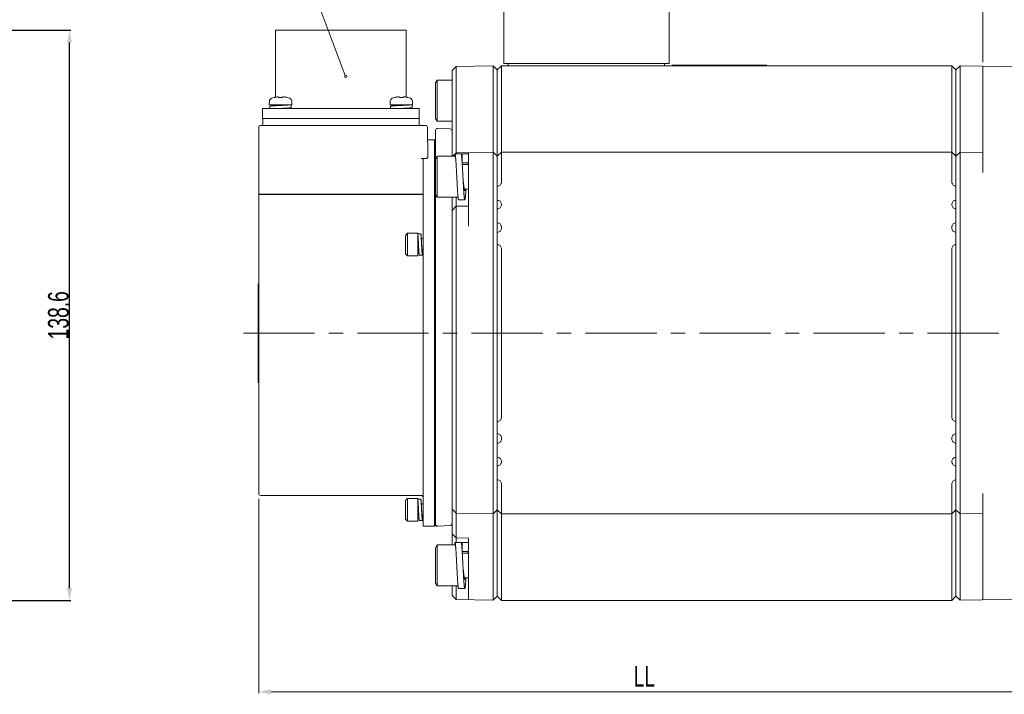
# Model space of a CAD drawing. Header units: millimetres. Extents: x -14 to 406, y -14 to 283.
# Tile 4 of 9: x 91 to 211, y 155 to 237. Entities that reach past the tile are written whole.
import ezdxf

# ---------------------------------------------------------------- set-up
doc = ezdxf.new("R2010")
doc.units = ezdxf.units.MM
doc.header["$LTSCALE"] = 23.1
doc.header["$PDMODE"] = 3
doc.header["$PDSIZE"] = 0.3125
doc.linetypes.add('CENTER', pattern=[0.6, 0.375, -0.075, 0.075, -0.075])
doc.layers.get('0').update_dxf_attribs({"linetype": 'CONTINUOUS'})
doc.layers.get('Defpoints').update_dxf_attribs({"linetype": 'CONTINUOUS'})
for name, color, linetype in [('02___PRT_ALL_AXES', 7, 'CONTINUOUS'), ('3_ALL_AXES', 7, 'CONTINUOUS'), ('7_ALL_FEATURES', 7, 'CONTINUOUS'), ('AXS', 7, 'CONTINUOUS'), ('DEFAULT_1', 7, 'CENTER')]:
    doc.layers.add(name, color=color, linetype=linetype)
doc.styles.get("Standard").update_dxf_attribs({"font": 'txt', "width": 0.7})
doc.dimstyles.new('DIMSTYLE_3', dxfattribs={"dimtxt": 2.5, "dimasz": 1.5, "dimexe": 0.18, "dimexo": 0.0625, "dimgap": 0.09, "dimtad": 1, "dimdec": 1, "dimlfac": 2, "dimdsep": 46, "dimtxsty": 'Standard', "dimblk": '_FILLED', "dimblk1": '_FILLED', "dimblk2": '_FILLED', "dimcen": 0.09, "dimadec": 0, "dimazin": 0, "dimtp": 0.1, "dimtm": 0.1, "dimtfac": 1, "dimtdec": 1, "dimtofl": 0, "dimtmove": 0, "dimatfit": 3, "dimldrblk": '_FILLED', "dimfxl": 0, "dimtolj": 1, "dimarcsym": 0})

# ---------------------------------------------------------------- blocks, each defined once
blk = doc.blocks.new('_FILLED')
at = {"color": 0, "linetype": 'ByBlock'}
blk.add_solid([(0, 0), (-1, 0.2), (-1, -0.2)], dxfattribs=at)
blk = doc.blocks.new('*D6')
at = {"color": 0, "linetype": 'Continuous', "lineweight": -2}
for p, q in [((67.51, 236.09), (97.71, 236.09)), ((97.53, 168.27), (97.53, 234.59)), ((86.48, 166.77), (97.71, 166.77))]:
    blk.add_line(p, q, dxfattribs=at)
at = {"layer": 'Defpoints', "color": 0, "linetype": 'Continuous'}
for p in [(67.45, 236.09), (97.53, 236.09), (86.42, 166.77)]:
    blk.add_point(p, dxfattribs=at)
at = {"color": 0, "linetype": 'Continuous', "lineweight": -2, "xscale": 1.5, "yscale": 1.5, "zscale": 1.5}
for p, rotation in [((97.53, 236.09), 90), ((97.53, 166.77), 270)]:
    blk.add_blockref('_FILLED', p, dxfattribs=dict(at, rotation=rotation))
at = {"color": 0, "linetype": 'Continuous', "lineweight": 13, "insert": (96.19, 201.43), "char_height": 2.5, "attachment_point": 5, "rotation": 90}
blk.add_mtext('\\A1;138.6', dxfattribs=at)

msp = doc.modelspace()

# ---------------------------------------------------------------- linework, layer by layer
at = {"color": 7, "linetype": 'Continuous', "lineweight": 13}
for p, q in [((150.315, 232.0224), (150.315, 243.2724)), ((170.415, 232.0224), (170.415, 243.2724)), ((131.0452, 230.593), (126.4318, 242.8925)), ((144.5249, 231.6851), (144.025, 231.1764)), ((144.025, 220.7707), (144.025, 231.1764)), ((144.5249, 231.6851), (149.025, 231.7637)), ((144.5249, 221.0707), (144.5249, 231.6851)), ((149.025, 166.7811), (149.025, 231.7637)), ((149.025, 231.7637), (149.525, 231.2724)), ((150.025, 231.7724), (149.525, 231.2724)), ((149.525, 231.2724), (149.525, 167.2724)), ((150.025, 217.6292), (150.025, 231.7724)), ((204.775, 231.7724), (150.025, 231.7724)), ((150.315, 232.0224), (170.415, 232.0224)), ((170.775, 231.8224), (170.775, 231.8474)), ((170.775, 231.8474), (182.275, 231.8474)), ((170.775, 231.8224), (182.275, 231.8224)), ((182.275, 231.8224), (182.275, 231.8474)), ((204.775, 231.7724), (204.775, 217.6292)), ((204.775, 231.7724), (205.275, 231.2724)), ((205.7749, 231.7637), (205.275, 231.2724)), ((205.275, 167.2724), (205.275, 231.2724)), ((205.7749, 166.7811), (205.7749, 231.7637)), ((205.7749, 231.7637), (213.775, 231.624)), ((208.525, 218.7724), (208.525, 231.7157)), ((142.2241, 230.0236), (142.025, 229.6786)), ((142.2241, 225.0236), (142.2241, 230.0236)), ((144.025, 230.0236), (142.2241, 230.0236)), ((142.025, 225.3686), (142.025, 229.6785)), ((121.833, 227.4626), (121.81, 227.0224)), ((122.4081, 227.9201), (122.0859, 227.8139)), ((122.4604, 227.9248), (122.4494, 227.923)), ((122.471, 227.9267), (122.4586, 227.9245)), ((122.4831, 227.9289), (122.4695, 227.9264)), ((122.4966, 227.9315), (122.482, 227.9287)), ((122.5113, 227.9343), (122.496, 227.9313)), ((122.5263, 227.9373), (122.5092, 227.9339)), ((122.8766, 227.9776), (122.8766, 227.9776)), ((122.9115, 227.9641), (122.8767, 227.9776)), ((122.9503, 227.9436), (122.9113, 227.9642)), ((122.9757, 227.9264), (122.9501, 227.9437)), ((122.9757, 227.9264), (122.9727, 227.9271)), ((123.0115, 227.9218), (122.9935, 227.9234)), ((123.1034, 227.9226), (123.0576, 227.921)), ((123.1493, 227.9235), (123.1029, 227.9226)), ((123.185, 227.9238), (123.1489, 227.9235)), ((123.2214, 227.9235), (123.185, 227.9238)), ((123.2673, 227.9226), (123.221, 227.9235)), ((123.3132, 227.921), (123.267, 227.9226)), ((123.4199, 227.9438), (123.3942, 227.9264)), ((123.4587, 227.9642), (123.4198, 227.9437)), ((123.4932, 227.9776), (123.4586, 227.9642)), ((123.5241, 227.9825), (123.5324, 227.9821)), ((123.6341, 227.9714), (123.5327, 227.9821)), ((123.8589, 227.9343), (123.8436, 227.9373)), ((123.9618, 227.9201), (124.284, 227.8139)), ((124.5369, 227.4626), (124.56, 227.0224)), ((136.513, 227.4626), (136.49, 227.0224)), ((137.0881, 227.9201), (136.7659, 227.8139)), ((137.1404, 227.9248), (137.1294, 227.923)), ((137.151, 227.9267), (137.1386, 227.9245)), ((137.1631, 227.9289), (137.1495, 227.9264)), ((137.1766, 227.9315), (137.162, 227.9287)), ((137.1913, 227.9343), (137.176, 227.9313)), ((137.2063, 227.9373), (137.1892, 227.9339)), ((137.5566, 227.9776), (137.5566, 227.9776)), ((137.5915, 227.9641), (137.5567, 227.9776)), ((137.6303, 227.9436), (137.5913, 227.9642)), ((137.6557, 227.9264), (137.6301, 227.9437)), ((137.6557, 227.9264), (137.6527, 227.9271)), ((137.6915, 227.9218), (137.6735, 227.9234)), ((137.7834, 227.9226), (137.7376, 227.921)), ((137.8293, 227.9235), (137.7829, 227.9226)), ((137.865, 227.9238), (137.8289, 227.9235)), ((137.9014, 227.9235), (137.865, 227.9238)), ((137.9473, 227.9226), (137.901, 227.9235)), ((137.9932, 227.921), (137.947, 227.9226)), ((138.0999, 227.9438), (138.0742, 227.9264)), ((138.1387, 227.9642), (138.0998, 227.9437)), ((138.1732, 227.9776), (138.1386, 227.9642)), ((138.2041, 227.9825), (138.2124, 227.9821)), ((138.3141, 227.9714), (138.2127, 227.9821)), ((138.5389, 227.9343), (138.5236, 227.9373)), ((138.6418, 227.9201), (138.964, 227.8139)), ((139.2169, 227.4626), (139.24, 227.0224)), ((121.81, 227.0224), (124.56, 227.0224)), ((136.49, 227.0224), (139.24, 227.0224)), ((142.2241, 225.0236), (142.025, 225.3686)), ((144.025, 225.0236), (142.2241, 225.0236)), ((142.2241, 220.7707), (142.025, 220.4257)), ((142.025, 216.1158), (142.025, 220.4257)), ((142.2241, 215.7707), (142.2241, 220.7707)), ((144.375, 220.7707), (142.2241, 220.7707)), ((144.2011, 220.8557), (144.375, 221.0326)), ((144.375, 220.7707), (144.375, 221.0707)), ((144.375, 221.0707), (145.125, 221.0707)), ((144.4124, 221.0707), (144.5249, 221.1851)), ((144.5249, 221.1851), (149.025, 221.2637)), ((145.275, 219.9457), (145.275, 221.0707)), ((145.275, 221.0707), (146.025, 221.0707)), ((146.025, 212.2724), (146.025, 221.2113)), ((149.025, 221.2637), (149.525, 220.7724)), ((150.025, 221.2724), (149.525, 220.7724)), ((204.775, 221.2724), (150.025, 221.2724)), ((205.275, 220.7724), (204.775, 221.2724)), ((205.275, 220.7724), (205.7749, 221.2637)), ((208.525, 221.2157), (205.7749, 221.2637)), ((146.025, 219.9457), (145.275, 219.9457)), ((149.525, 217.1171), (149.6332, 217.1411)), ((205.275, 217.1171), (205.1667, 217.1411)), ((142.2241, 215.7707), (142.025, 216.1157)), ((144.7582, 215.7707), (142.2241, 215.7707)), ((144.025, 173.5213), (144.025, 215.7707)), ((144.5249, 174.6892), (144.5249, 215.7707)), ((144.825, 215.4707), (145.575, 215.4707)), ((149.525, 215.4277), (149.6332, 215.4037)), ((205.275, 215.4277), (205.1667, 215.4037)), ((144.025, 214.1764), (144.5249, 214.6851)), ((146.025, 214.7113), (144.5249, 214.6851)), ((149.525, 214.3671), (149.6332, 214.3911)), ((150.025, 214.9156), (150.025, 214.8792)), ((204.775, 214.9156), (204.775, 214.8792)), ((205.275, 214.3671), (205.1667, 214.3911)), ((149.525, 212.6777), (149.6332, 212.6537)), ((150.025, 212.1656), (150.025, 212.0184)), ((204.775, 212.1656), (204.775, 212.0184)), ((205.275, 212.6777), (205.1667, 212.6537)), ((138.375, 211.1474), (138.625, 211.3974)), ((138.375, 211.1474), (138.375, 208.8974)), ((138.625, 211.3974), (138.625, 208.6474)), ((149.525, 211.5062), (149.6332, 211.5302)), ((205.275, 211.5062), (205.1667, 211.5302)), ((149.525, 210.0386), (149.6332, 210.0146)), ((150.025, 209.5264), (150.025, 189.0184)), ((204.775, 209.5264), (204.775, 189.0184)), ((205.275, 210.0386), (205.1667, 210.0146)), ((138.375, 208.8974), (138.625, 208.6474)), ((120.475, 205.2724), (120.475, 193.2724)), ((120.475, 205.2724), (120.5, 205.2724)), ((120.5, 205.2724), (120.5, 193.2724)), ((120.475, 193.2724), (120.5, 193.2724)), ((149.525, 188.5062), (149.6332, 188.5302)), ((205.275, 188.5062), (205.1667, 188.5302)), ((149.525, 187.0386), (149.6332, 187.0146)), ((205.275, 187.0386), (205.1667, 187.0146)), ((149.525, 185.8671), (149.6332, 185.8911)), ((150.025, 186.5264), (150.025, 186.3792)), ((204.775, 186.5264), (204.775, 186.3792)), ((205.275, 185.8671), (205.1667, 185.8911)), ((149.525, 184.1777), (149.6332, 184.1537)), ((149.525, 183.1171), (149.6332, 183.1411)), ((150.025, 183.6656), (150.025, 183.6292)), ((204.775, 183.6656), (204.775, 183.6292)), ((205.275, 184.1777), (205.1667, 184.1537)), ((205.275, 183.1171), (205.1667, 183.1411)), ((149.525, 181.4277), (149.6332, 181.4037)), ((150.025, 166.7724), (150.025, 180.9156)), ((204.775, 180.9156), (204.775, 166.7724)), ((205.275, 181.4277), (205.1667, 181.4037)), ((208.525, 166.8291), (208.525, 179.7724)), ((120.525, 179.0949), (120.525, 155.4674)), ((138.375, 178.8974), (138.625, 179.1474)), ((138.375, 178.8974), (138.375, 176.6474)), ((138.625, 179.1474), (138.625, 176.3974)), ((144.5249, 177.3597), (144.025, 177.8684)), ((144.5249, 177.3597), (149.025, 177.2811)), ((149.025, 177.2811), (149.525, 177.7724)), ((149.525, 177.7724), (150.025, 177.2724)), ((204.775, 177.2724), (150.025, 177.2724)), ((205.275, 177.7724), (204.775, 177.2724)), ((205.7749, 177.2811), (205.275, 177.7724)), ((205.7749, 177.2811), (208.525, 177.3291)), ((138.375, 176.6474), (138.625, 176.3974)), ((144.5249, 174.3597), (144.025, 174.8684)), ((144.375, 173.5213), (144.375, 173.8213)), ((144.375, 173.8213), (145.125, 173.8213)), ((144.5249, 173.8213), (144.5249, 174.3597)), ((144.5249, 174.3597), (146.025, 174.3335)), ((145.275, 172.6963), (145.275, 173.8213)), ((145.275, 173.8213), (146.025, 173.8213)), ((146.025, 166.8335), (146.025, 174.3335)), ((142.2241, 173.5213), (142.025, 173.1763)), ((142.025, 168.8663), (142.025, 173.1762)), ((142.2241, 168.5213), (142.2241, 173.5213)), ((144.375, 173.5213), (142.2241, 173.5213)), ((146.025, 172.6963), (145.275, 172.6963)), ((142.2241, 168.5213), (142.025, 168.8663)), ((144.7582, 168.5213), (142.2241, 168.5213)), ((144.025, 167.3684), (144.025, 168.5213)), ((144.5249, 166.8597), (144.5249, 168.5213)), ((144.825, 168.2213), (145.575, 168.2213)), ((144.5249, 166.8597), (144.025, 167.3684)), ((149.025, 166.7811), (144.5249, 166.8597)), ((149.525, 167.2724), (149.025, 166.7811)), ((149.525, 167.2724), (150.025, 166.7724)), ((204.775, 166.7724), (150.025, 166.7724)), ((205.275, 167.2724), (204.775, 166.7724)), ((205.7749, 166.7811), (205.275, 167.2724)), ((213.775, 166.9208), (205.7749, 166.7811)), ((122.025, 155.6474), (212.775, 155.6474))]:
    msp.add_line(p, q, dxfattribs=at)
at = {"lineweight": 13}
msp.add_line((208.525, 232.189), (208.525, 241.8576), dxfattribs=at)
msp.add_line((120.525, 216.1467), (140.525, 216.1467))
at = {"color": 7, "linetype": 'Continuous', "lineweight": 13}
for points in [[(122.4512, 227.9233), (122.442, 227.9218), (122.4367, 227.9211), (122.4347, 227.9209)], [(122.8372, 227.9821), (122.7366, 227.9715), (122.6267, 227.9557), (122.5263, 227.9373)], [(122.8372, 227.9821), (122.8651, 227.9806), (122.8766, 227.9776)], [(122.9938, 227.9234), (122.9808, 227.9253), (122.9757, 227.9264)], [(123.058, 227.9211), (123.0333, 227.9209), (123.0115, 227.9218)], [(123.3893, 227.9253), (123.3766, 227.9234), (123.3591, 227.9219), (123.3376, 227.921), (123.3132, 227.921)], [(123.3963, 227.9267), (123.3969, 227.927), (123.3893, 227.9253)], [(123.4933, 227.9776), (123.5084, 227.9813), (123.5241, 227.9825)], [(123.8436, 227.9373), (123.7441, 227.9556), (123.6341, 227.9714)], [(123.9264, 227.9221), (123.9191, 227.9232), (123.9099, 227.9247), (123.8993, 227.9266), (123.8871, 227.9288), (123.8736, 227.9314), (123.8589, 227.9343)], [(123.9354, 227.9208), (123.9363, 227.9207), (123.9356, 227.9208), (123.9321, 227.9212), (123.9264, 227.9221)], [(137.1312, 227.9233), (137.122, 227.9218), (137.1167, 227.9211), (137.1147, 227.9209)], [(137.5172, 227.9821), (137.4166, 227.9715), (137.3067, 227.9557), (137.2063, 227.9373)], [(137.5172, 227.9821), (137.5451, 227.9806), (137.5566, 227.9776)], [(137.6738, 227.9234), (137.6608, 227.9253), (137.6557, 227.9264)], [(137.738, 227.9211), (137.7133, 227.9209), (137.6915, 227.9218)], [(138.0693, 227.9253), (138.0566, 227.9234), (138.0391, 227.9219), (138.0176, 227.921), (137.9932, 227.921)], [(138.0763, 227.9267), (138.0769, 227.927), (138.0693, 227.9253)], [(138.1733, 227.9776), (138.1884, 227.9813), (138.2041, 227.9825)], [(138.5236, 227.9373), (138.4241, 227.9556), (138.3141, 227.9714)], [(138.6064, 227.9221), (138.5991, 227.9232), (138.5899, 227.9247), (138.5793, 227.9266), (138.5671, 227.9288), (138.5536, 227.9314), (138.5389, 227.9343)], [(138.6154, 227.9208), (138.6163, 227.9207), (138.6156, 227.9208), (138.6121, 227.9212), (138.6064, 227.9221)]]:
    msp.add_lwpolyline(points, dxfattribs=at)
at = {"lineweight": 13}
msp.add_circle((131.1028, 230.476), 0.1275, dxfattribs=at)
at = {"color": 7, "linetype": 'Continuous', "lineweight": 13}
for centre, radius, start, end in [((122.2325, 227.4417), 0.4, 111.489952, 177), ((122.435, 227.8238), 0.1, 83.889019, 104.988234), ((123.935, 227.8238), 0.1, 75.011766, 96.126658), ((124.1374, 227.4417), 0.4, 3, 68.510048), ((136.9125, 227.4417), 0.4, 111.489952, 177), ((137.115, 227.8238), 0.1, 83.889019, 104.988234), ((138.615, 227.8238), 0.1, 75.011766, 96.126658), ((138.8174, 227.4417), 0.4, 3, 68.510048)]:
    msp.add_arc(centre, radius, start, end, dxfattribs=at)
for points, start_tangent, end_tangent in [([(144.1157, 220.7706), (144.1416, 220.796), (144.2011, 220.8557)], (0.71580751, 0.69829765), (0.70090926, 0.71325045)), ([(144.6, 218.2707), (144.5973, 218.3225), (144.5867, 218.5291), (144.5761, 218.7343), (144.5655, 218.9369), (144.555, 219.136), (144.5444, 219.3303), (144.5338, 219.5188), (144.5232, 219.7005), (144.5126, 219.8744), (144.502, 220.0395), (144.4914, 220.195), (144.4808, 220.3399), (144.4702, 220.4736), (144.4597, 220.5952), (144.4491, 220.7042), (144.4385, 220.7998), (144.4279, 220.8816), (144.4173, 220.9492), (144.4067, 221.0021), (144.3961, 221.0402), (144.3855, 221.0631), (144.375, 221.0707)], (-0.05109012, 0.99869405), (-1, 0)), ([(145.2582, 219.9446), (145.252, 220.0395), (145.2414, 220.195), (145.2308, 220.3399), (145.2202, 220.4736), (145.2097, 220.5952), (145.1991, 220.7042), (145.1885, 220.7998), (145.1779, 220.8816), (145.1673, 220.9492), (145.1567, 221.0021), (145.1461, 221.0402), (145.1355, 221.0631), (145.125, 221.0707)], (-0.06368643, 0.99796996), (-1, 0)), ([(145.275, 221.0707), (145.2644, 221.0631), (145.2538, 221.0402), (145.2432, 221.0021), (145.2326, 220.9492), (145.222, 220.8816), (145.2114, 220.7998), (145.2008, 220.7042), (145.1999, 220.6951)], (-1, 0), (-0.1017665, -0.99480831)), ([(145.275, 219.9457), (145.2613, 219.9381), (145.2581, 219.9344)], (-1, 0), (-0.6134759, -0.78971344)), ([(145.35, 218.2707), (145.3473, 218.3225), (145.3367, 218.5291), (145.3261, 218.7343), (145.3155, 218.9369), (145.305, 219.136), (145.2944, 219.3303), (145.2838, 219.5188), (145.2732, 219.7005), (145.2626, 219.8744), (145.2582, 219.9446)], (-0.05109012, 0.99869405), (-0.06368643, 0.99796996)), ([(146.025, 219.9457), (146.0113, 219.9381), (145.9977, 219.9154), (145.984, 219.8779), (145.9704, 219.8257), (145.9589, 219.7707)], (-1, 0), (-0.18913472, -0.98195115)), ([(144.825, 215.4716), (144.8197, 215.4726), (144.8091, 215.4879), (144.7985, 215.5184), (144.7879, 215.5639), (144.7773, 215.6242), (144.7667, 215.6989), (144.7561, 215.7877), (144.7455, 215.8901), (144.735, 216.0055), (144.7244, 216.1332), (144.7138, 216.2726), (144.7032, 216.4229), (144.6926, 216.5833), (144.682, 216.753), (144.6714, 216.9309), (144.6608, 217.1161), (144.6502, 217.3077), (144.6397, 217.5045), (144.6291, 217.7054), (144.6185, 217.9095), (144.6079, 218.1156), (144.6, 218.2707)], (-1, 0), (-0.05109012, 0.99869405)), ([(145.575, 216.5957), (145.5613, 216.6033), (145.5477, 216.626), (145.534, 216.6636), (145.5204, 216.7157), (145.5068, 216.7819), (145.4931, 216.8616), (145.4795, 216.9541), (145.4659, 217.0585), (145.4522, 217.1738), (145.4386, 217.2991), (145.425, 217.4332), (145.4113, 217.5749), (145.3977, 217.7229), (145.384, 217.8758), (145.3704, 218.0323), (145.3568, 218.191), (145.35, 218.2707)], (-1, 0), (-0.08520525, 0.99636342)), ([(145.575, 215.4716), (145.5697, 215.4726), (145.5591, 215.4879), (145.5485, 215.5184), (145.5379, 215.5639), (145.5273, 215.6242), (145.5167, 215.6989), (145.5061, 215.7877), (145.4955, 215.8901), (145.485, 216.0055), (145.4744, 216.1332), (145.4638, 216.2726), (145.4532, 216.4229), (145.4426, 216.5833), (145.432, 216.753), (145.4214, 216.9309), (145.4108, 217.1161), (145.4002, 217.3077), (145.3897, 217.5045), (145.3791, 217.7054), (145.3685, 217.9095), (145.3579, 218.1156), (145.35, 218.2707)], (-1, 0), (-0.05109012, 0.99869405)), ([(145.719, 216.7707), (145.7179, 216.753), (145.7073, 216.5833), (145.6967, 216.4229), (145.6861, 216.2726), (145.6755, 216.1332), (145.665, 216.0055), (145.6544, 215.8901), (145.6438, 215.7877), (145.6332, 215.6989), (145.6226, 215.6242), (145.612, 215.5639), (145.6014, 215.5184), (145.5908, 215.4879), (145.5802, 215.4726), (145.575, 215.4716)], (-0.06047398, -0.99816977), (-1, 0)), ([(145.641, 216.7707), (145.6295, 216.7157), (145.6159, 216.6636), (145.6022, 216.626), (145.5886, 216.6033), (145.575, 216.5957)], (-0.18934946, -0.98190976), (-1, 0)), ([(149.6332, 217.1411), (149.7948, 217.2083), (149.9197, 217.3224), (149.9988, 217.4695), (150.025, 217.6292)], (0.97629601, 0.21643961), (0, 1)), ([(205.1667, 217.1411), (205.0051, 217.2083), (204.8802, 217.3224), (204.8011, 217.4695), (204.775, 217.6292)], (-0.97629601, 0.21643961), (0, 1)), ([(150.025, 214.9156), (149.9989, 215.0748), (149.9203, 215.2217), (149.7953, 215.3362), (149.6332, 215.4037)], (0, 1), (-0.97629601, 0.21643961)), ([(149.6332, 214.3911), (149.7948, 214.4583), (149.9197, 214.5724), (149.9988, 214.7195), (150.025, 214.8792)], (0.97629601, 0.21643961), (0, 1)), ([(204.775, 214.9156), (204.801, 215.0748), (204.8796, 215.2217), (205.0046, 215.3362), (205.1667, 215.4037)], (0, 1), (0.97629601, 0.21643961)), ([(205.1667, 214.3911), (205.0051, 214.4583), (204.8802, 214.5724), (204.8011, 214.7195), (204.775, 214.8792)], (-0.97629601, 0.21643961), (0, 1)), ([(150.025, 212.1656), (149.9989, 212.3248), (149.9203, 212.4717), (149.7953, 212.5862), (149.6332, 212.6537)], (0, 1), (-0.97629601, 0.21643961)), ([(149.6332, 211.5302), (149.7948, 211.5975), (149.9197, 211.7115), (149.9988, 211.8587), (150.025, 212.0184)], (0.97629601, 0.21643961), (0, 1)), ([(204.775, 212.1656), (204.801, 212.3248), (204.8796, 212.4717), (205.0046, 212.5862), (205.1667, 212.6537)], (0, 1), (0.97629601, 0.21643961)), ([(205.1667, 211.5302), (205.0051, 211.5975), (204.8802, 211.7115), (204.8011, 211.8587), (204.775, 212.0184)], (-0.97629601, 0.21643961), (0, 1)), ([(150.025, 209.5264), (149.9989, 209.6856), (149.9203, 209.8325), (149.7953, 209.947), (149.6332, 210.0146)], (0, 1), (-0.97629601, 0.21643961)), ([(204.775, 209.5264), (204.801, 209.6856), (204.8796, 209.8325), (205.0046, 209.947), (205.1667, 210.0146)], (0, 1), (0.97629601, 0.21643961)), ([(150.025, 189.0184), (149.9989, 188.8592), (149.9203, 188.7123), (149.7953, 188.5978), (149.6332, 188.5302)], (0, -1), (-0.97629601, -0.21643961)), ([(204.775, 189.0184), (204.801, 188.8592), (204.8796, 188.7123), (205.0046, 188.5978), (205.1667, 188.5302)], (0, -1), (0.97629601, -0.21643961)), ([(149.6332, 187.0146), (149.7948, 186.9474), (149.9197, 186.8333), (149.9988, 186.6862), (150.025, 186.5264)], (0.97629601, -0.21643961), (0, -1)), ([(205.1667, 187.0146), (205.0051, 186.9474), (204.8802, 186.8333), (204.8011, 186.6862), (204.775, 186.5264)], (-0.97629601, -0.21643961), (0, -1)), ([(150.025, 186.3792), (149.9989, 186.2201), (149.9203, 186.0731), (149.7953, 185.9586), (149.6332, 185.8911)], (0, -1), (-0.97629601, -0.21643961)), ([(204.775, 186.3792), (204.801, 186.2201), (204.8796, 186.0731), (205.0046, 185.9586), (205.1667, 185.8911)], (0, -1), (0.97629601, -0.21643961)), ([(149.6332, 184.1537), (149.7948, 184.0865), (149.9197, 183.9725), (149.9988, 183.8253), (150.025, 183.6656)], (0.97629601, -0.21643961), (0, -1)), ([(150.025, 183.6292), (149.9989, 183.4701), (149.9203, 183.3231), (149.7953, 183.2086), (149.6332, 183.1411)], (0, -1), (-0.97629601, -0.21643961)), ([(205.1667, 184.1537), (205.0051, 184.0865), (204.8802, 183.9725), (204.8011, 183.8253), (204.775, 183.6656)], (-0.97629601, -0.21643961), (0, -1)), ([(204.775, 183.6292), (204.801, 183.4701), (204.8796, 183.3231), (205.0046, 183.2086), (205.1667, 183.1411)], (0, -1), (0.97629601, -0.21643961)), ([(149.6332, 181.4037), (149.7948, 181.3365), (149.9197, 181.2225), (149.9988, 181.0753), (150.025, 180.9156)], (0.97629601, -0.21643961), (0, -1)), ([(205.1667, 181.4037), (205.0051, 181.3365), (204.8802, 181.2225), (204.8011, 181.0753), (204.775, 180.9156)], (-0.97629601, -0.21643961), (0, -1)), ([(144.6, 171.0213), (144.5973, 171.073), (144.5867, 171.2796), (144.5761, 171.4848), (144.5655, 171.6875), (144.555, 171.8865), (144.5444, 172.0808), (144.5338, 172.2693), (144.5232, 172.451), (144.5126, 172.6249), (144.502, 172.7901), (144.4914, 172.9455), (144.4808, 173.0905), (144.4702, 173.2242), (144.4597, 173.3458), (144.4491, 173.4547), (144.4385, 173.5504), (144.4279, 173.6322), (144.4173, 173.6998), (144.4067, 173.7527), (144.3961, 173.7907), (144.3855, 173.8136), (144.375, 173.8213)], (-0.05109012, 0.99869405), (-1, 0)), ([(144.5249, 174.6892), (144.5217, 174.5893), (144.5123, 174.4892), (144.4967, 174.3884)], (0, -1), (-0.18287879, -0.98313547)), ([(145.2582, 172.6952), (145.252, 172.7901), (145.2414, 172.9455), (145.2308, 173.0905), (145.2202, 173.2242), (145.2097, 173.3458), (145.1991, 173.4547), (145.1885, 173.5504), (145.1779, 173.6322), (145.1673, 173.6998), (145.1567, 173.7527), (145.1461, 173.7907), (145.1355, 173.8136), (145.125, 173.8213)], (-0.06368643, 0.99796996), (-1, 0)), ([(145.275, 173.8213), (145.2644, 173.8136), (145.2538, 173.7907), (145.2432, 173.7527), (145.2326, 173.6998), (145.222, 173.6322), (145.2114, 173.5504), (145.2008, 173.4547), (145.1999, 173.4456)], (-1, 0), (-0.1017665, -0.99480831)), ([(145.275, 172.6963), (145.2613, 172.6887), (145.2581, 172.685)], (-1, 0), (-0.6134759, -0.78971344)), ([(145.35, 171.0213), (145.3473, 171.073), (145.3367, 171.2796), (145.3261, 171.4848), (145.3155, 171.6875), (145.305, 171.8865), (145.2944, 172.0808), (145.2838, 172.2693), (145.2732, 172.451), (145.2626, 172.6249), (145.2582, 172.6952)], (-0.05109012, 0.99869405), (-0.06368643, 0.99796996)), ([(146.025, 172.6963), (146.0113, 172.6887), (145.9977, 172.666), (145.984, 172.6284), (145.9704, 172.5763), (145.9589, 172.5213)], (-1, 0), (-0.18913472, -0.98195115)), ([(144.825, 168.2222), (144.8197, 168.2232), (144.8091, 168.2385), (144.7985, 168.2689), (144.7879, 168.3145), (144.7773, 168.3748), (144.7667, 168.4495), (144.7561, 168.5383), (144.7455, 168.6407), (144.735, 168.756), (144.7244, 168.8838), (144.7138, 169.0232), (144.7032, 169.1735), (144.6926, 169.3339), (144.682, 169.5035), (144.6714, 169.6814), (144.6608, 169.8667), (144.6502, 170.0582), (144.6397, 170.255), (144.6291, 170.456), (144.6185, 170.6601), (144.6079, 170.8661), (144.6, 171.0213)], (-1, 0), (-0.05109012, 0.99869405)), ([(145.575, 169.3463), (145.5613, 169.3539), (145.5477, 169.3765), (145.534, 169.4141), (145.5204, 169.4663), (145.5068, 169.5325), (145.4931, 169.6122), (145.4795, 169.7046), (145.4659, 169.809), (145.4522, 169.9244), (145.4386, 170.0497), (145.425, 170.1838), (145.4113, 170.3254), (145.3977, 170.4734), (145.384, 170.6264), (145.3704, 170.7829), (145.3568, 170.9416), (145.35, 171.0213)], (-1, 0), (-0.08520525, 0.99636342)), ([(145.575, 168.2222), (145.5697, 168.2232), (145.5591, 168.2385), (145.5485, 168.2689), (145.5379, 168.3145), (145.5273, 168.3748), (145.5167, 168.4495), (145.5061, 168.5383), (145.4955, 168.6407), (145.485, 168.756), (145.4744, 168.8838), (145.4638, 169.0232), (145.4532, 169.1735), (145.4426, 169.3339), (145.432, 169.5035), (145.4214, 169.6814), (145.4108, 169.8667), (145.4002, 170.0582), (145.3897, 170.255), (145.3791, 170.456), (145.3685, 170.6601), (145.3579, 170.8661), (145.35, 171.0213)], (-1, 0), (-0.05109012, 0.99869405)), ([(145.719, 169.5213), (145.7179, 169.5035), (145.7073, 169.3339), (145.6967, 169.1735), (145.6861, 169.0232), (145.6755, 168.8838), (145.665, 168.756), (145.6544, 168.6407), (145.6438, 168.5383), (145.6332, 168.4495), (145.6226, 168.3748), (145.612, 168.3145), (145.6014, 168.2689), (145.5908, 168.2385), (145.5802, 168.2232), (145.575, 168.2222)], (-0.06047398, -0.99816977), (-1, 0)), ([(145.641, 169.5212), (145.6295, 169.4663), (145.6159, 169.4141), (145.6022, 169.3765), (145.5886, 169.3539), (145.575, 169.3463)], (-0.18934946, -0.98190976), (-1, 0))]:
    msp.add_spline(points, degree=3, dxfattribs=dict(at, start_tangent=start_tangent, end_tangent=end_tangent))
at = {"layer": '02___PRT_ALL_AXES', "color": 7, "linetype": 'Continuous', "lineweight": 13}
for p, q in [((138.625, 211.3974), (139.875, 211.3974)), ((139.875, 211.3974), (139.875, 208.6474)), ((140.2858, 210.7724), (140.525, 210.7724)), ((138.625, 208.6474), (139.875, 208.6474)), ((139.875, 209.2724), (139.9891, 209.2724)), ((140.425, 209.2724), (140.525, 209.2724)), ((138.625, 179.1474), (139.875, 179.1474)), ((139.875, 179.1474), (139.875, 176.3974)), ((140.2858, 178.5224), (140.525, 178.5224)), ((138.625, 176.3974), (139.875, 176.3974)), ((139.875, 177.0224), (139.9891, 177.0224)), ((140.425, 177.0224), (140.525, 177.0224))]:
    msp.add_line(p, q, dxfattribs=at)
at = {"layer": '3_ALL_AXES', "color": 7, "linetype": 'Continuous', "lineweight": 13}
for p, q in [((122.5875, 227.9485), (122.5875, 236.0924)), ((122.5875, 236.0924), (138.4624, 236.0924)), ((138.4625, 227.9485), (138.4625, 236.0924)), ((141.0563, 222.7724), (141.875, 222.7724)), ((140.525, 175.7724), (140.525, 199.2724)), ((120.775, 179.5224), (140.275, 179.5224)), ((140.525, 175.7724), (141.875, 175.7724)), ((142.288, 175.7862), (143.788, 175.8648))]:
    msp.add_line(p, q, dxfattribs=at)
at = {"layer": '7_ALL_FEATURES', "color": 7, "linetype": 'Continuous', "lineweight": 13}
for p, q in [((150.865, 231.7724), (150.865, 232.0224)), ((169.865, 232.0224), (169.865, 231.7724)), ((121, 225.3724), (121, 226.5674)), ((121, 226.5674), (140.05, 226.5674)), ((121.885, 226.8474), (121.885, 226.5674)), ((124.485, 226.6724), (124.485, 227.0224)), ((136.565, 226.8474), (136.565, 226.5674)), ((139.165, 226.6724), (139.165, 227.0224)), ((140.05, 226.5674), (140.05, 225.3724)), ((121, 225.3724), (140.05, 225.3724)), ((121.025, 225.3724), (121.025, 224.5224)), ((140.025, 225.3724), (140.025, 224.5224)), ((120.525, 179.7724), (120.525, 224.2724)), ((140.7793, 224.5224), (120.775, 224.5224)), ((141.0292, 224.2768), (141.093, 220.6232)), ((142.025, 220.3692), (142.025, 223.909)), ((142.288, 224.1586), (143.788, 224.08)), ((141.875, 175.7724), (141.875, 222.7724)), ((141.875, 222.7724), (142.025, 222.6224)), ((140.275, 220.5055), (140.8451, 220.5055)), ((140.525, 220.384), (140.525, 199.2724)), ((142.025, 175.9227), (142.025, 216.1158)), ((140.225, 211.3224), (139.875, 211.3224)), ((140.05, 208.7224), (140.425, 208.7224)), ((140.225, 179.0724), (139.875, 179.0724)), ((140.05, 176.4724), (140.425, 176.4724)), ((141.875, 175.7724), (142.025, 175.9224))]:
    msp.add_line(p, q, dxfattribs=at)
for centre, start, end in [((120.775, 224.2724), 90, 180), ((140.7793, 224.2724), 1, 90), ((142.275, 223.909), 87, 180), ((143.775, 223.8304), 0, 87), ((120.775, 179.7724), 180, 270), ((140.275, 179.2724), 0, 90), ((142.275, 176.0359), 180, 273), ((143.775, 176.1145), 273, 338.25)]:
    msp.add_arc(centre, 0.25, start, end, dxfattribs=at)
for points, start_tangent, end_tangent in [([(121.8854, 226.8474), (121.8858, 226.8497), (121.8928, 226.8544), (121.9066, 226.859), (121.9272, 226.8637), (121.9546, 226.8683), (121.9885, 226.873), (122.0288, 226.8776), (122.0753, 226.8823), (122.1277, 226.8869), (122.1857, 226.8916), (122.2491, 226.8962), (122.3174, 226.9009), (122.3904, 226.9056), (122.4677, 226.9102), (122.5487, 226.9149), (122.6332, 226.9195), (122.7206, 226.9242), (122.8104, 226.9288), (122.9023, 226.9335), (122.9957, 226.9381), (123.0901, 226.9428), (123.185, 226.9474)], (0.00000086, 1), (0.99880309, 0.04891207)), ([(123.185, 226.9474), (123.2798, 226.9521), (123.3742, 226.9567), (123.4676, 226.9614), (123.5595, 226.966), (123.6494, 226.9707), (123.7367, 226.9753), (123.8212, 226.98), (123.9023, 226.9846), (123.9795, 226.9893), (124.0525, 226.9939), (124.1208, 226.9986), (124.1842, 227.0032), (124.2422, 227.0079), (124.2946, 227.0125), (124.3411, 227.0172), (124.3814, 227.0218), (124.3856, 227.0224)], (0.99880309, 0.04891207), (0.99201194, 0.126144)), ([(123.185, 226.9474), (123.2562, 226.9535), (123.3269, 226.9595), (123.3963, 226.9656), (123.4637, 226.9717), (123.5286, 226.9777), (123.5904, 226.9838), (123.6486, 226.9898), (123.7025, 226.9959), (123.7518, 227.002), (123.7959, 227.008), (123.8345, 227.0141), (123.8672, 227.0201), (123.8772, 227.0223)], (0.99641685, 0.08457816), (0.97644, 0.21578908)), ([(123.185, 226.5724), (123.2798, 226.5771), (123.3742, 226.5817), (123.4676, 226.5864), (123.5595, 226.591), (123.6494, 226.5957), (123.7367, 226.6003), (123.8212, 226.605), (123.9023, 226.6096), (123.9795, 226.6143), (124.0525, 226.6189), (124.1208, 226.6236), (124.1842, 226.6282), (124.2422, 226.6329), (124.2946, 226.6375), (124.3411, 226.6422), (124.3814, 226.6468), (124.4153, 226.6515), (124.4427, 226.6561), (124.4633, 226.6608), (124.4772, 226.6654), (124.4841, 226.6701), (124.4845, 226.6724)], (0.99880309, 0.04891207), (0.00000086, 1)), ([(136.5654, 226.8474), (136.5658, 226.8497), (136.5728, 226.8544), (136.5866, 226.859), (136.6072, 226.8637), (136.6346, 226.8683), (136.6685, 226.873), (136.7088, 226.8776), (136.7553, 226.8823), (136.8077, 226.8869), (136.8657, 226.8916), (136.9291, 226.8962), (136.9974, 226.9009), (137.0704, 226.9056), (137.1477, 226.9102), (137.2287, 226.9149), (137.3132, 226.9195), (137.4006, 226.9242), (137.4904, 226.9288), (137.5823, 226.9335), (137.6757, 226.9381), (137.7701, 226.9428), (137.865, 226.9474)], (0.00000086, 1), (0.99880309, 0.04891207)), ([(137.865, 226.9474), (137.9598, 226.9521), (138.0542, 226.9567), (138.1476, 226.9614), (138.2395, 226.966), (138.3294, 226.9707), (138.4167, 226.9753), (138.5012, 226.98), (138.5823, 226.9846), (138.6595, 226.9893), (138.7325, 226.9939), (138.8008, 226.9986), (138.8642, 227.0032), (138.9222, 227.0079), (138.9746, 227.0125), (139.0211, 227.0172), (139.0614, 227.0218), (139.0656, 227.0224)], (0.99880309, 0.04891207), (0.99201194, 0.126144)), ([(137.865, 226.9474), (137.9362, 226.9535), (138.0069, 226.9595), (138.0763, 226.9656), (138.1437, 226.9717), (138.2086, 226.9777), (138.2704, 226.9838), (138.3286, 226.9898), (138.3825, 226.9959), (138.4318, 227.002), (138.4759, 227.008), (138.5145, 227.0141), (138.5472, 227.0201), (138.5572, 227.0223)], (0.99641685, 0.08457816), (0.97644, 0.21578908)), ([(137.865, 226.5724), (137.9598, 226.5771), (138.0542, 226.5817), (138.1476, 226.5864), (138.2395, 226.591), (138.3294, 226.5957), (138.4167, 226.6003), (138.5012, 226.605), (138.5823, 226.6096), (138.6595, 226.6143), (138.7325, 226.6189), (138.8008, 226.6236), (138.8642, 226.6282), (138.9222, 226.6329), (138.9746, 226.6375), (139.0211, 226.6422), (139.0614, 226.6468), (139.0953, 226.6515), (139.1227, 226.6561), (139.1433, 226.6608), (139.1572, 226.6654), (139.1641, 226.6701), (139.1645, 226.6724)], (0.99880309, 0.04891207), (0.00000086, 1)), ([(140.525, 220.384), (140.5037, 220.4335), (140.4462, 220.4729), (140.3658, 220.4973), (140.275, 220.5055)], (0, 1), (-1, 0)), ([(141.093, 220.6232), (141.0727, 220.5762), (141.0159, 220.5379), (140.9359, 220.5137), (140.8451, 220.5055)], (0.01745241, -0.9998477), (-1, 0)), ([(139.95, 210.0224), (139.9453, 210.1173), (139.9407, 210.2117), (139.936, 210.3051), (139.9313, 210.3969), (139.9267, 210.4868), (139.922, 210.5742), (139.9174, 210.6587), (139.9127, 210.7397), (139.9081, 210.8169), (139.9034, 210.8899), (139.8988, 210.9583), (139.8941, 211.0217), (139.8895, 211.0797), (139.8848, 211.1321), (139.8802, 211.1786), (139.8755, 211.2189), (139.875, 211.2231)], (-0.04891207, 0.99880309), (-0.126144, 0.99201194)), ([(139.95, 210.0224), (139.9439, 210.0937), (139.9378, 210.1644), (139.9318, 210.2337), (139.9257, 210.3012), (139.9196, 210.3661), (139.9136, 210.4279), (139.9075, 210.486), (139.9015, 210.54), (139.8954, 210.5892), (139.8893, 210.6333), (139.8833, 210.6719), (139.8772, 210.7046), (139.8751, 210.7146)], (-0.08457816, 0.99641685), (-0.21578908, 0.97644)), ([(140.325, 210.0224), (140.3203, 210.1173), (140.3157, 210.2117), (140.311, 210.3051), (140.3063, 210.3969), (140.3017, 210.4868), (140.297, 210.5742), (140.2924, 210.6587), (140.2877, 210.7397), (140.2831, 210.8169), (140.2784, 210.8899), (140.2738, 210.9583), (140.2691, 211.0217), (140.2645, 211.0797), (140.2598, 211.1321), (140.2552, 211.1786), (140.2505, 211.2189), (140.2459, 211.2528), (140.2412, 211.2801), (140.2366, 211.3008), (140.2319, 211.3146), (140.2273, 211.3215), (140.225, 211.322)], (-0.04891207, 0.99880309), (-1, 0.00000086)), ([(140.05, 208.7228), (140.0476, 208.7233), (140.043, 208.7302), (140.0383, 208.744), (140.0337, 208.7647), (140.029, 208.792), (140.0244, 208.826), (140.0197, 208.8663), (140.0151, 208.9127), (140.0104, 208.9651), (140.0058, 209.0232), (140.0011, 209.0865), (139.9965, 209.1549), (139.9918, 209.2279), (139.9872, 209.3051), (139.9825, 209.3862), (139.9779, 209.4706), (139.9732, 209.558), (139.9686, 209.6479), (139.9639, 209.7398), (139.9593, 209.8331), (139.9546, 209.9275), (139.95, 210.0224)], (-1, 0.00000086), (-0.04891207, 0.99880309)), ([(140.425, 209.2727), (140.4219, 209.2733), (140.4159, 209.28), (140.4098, 209.2936), (140.4037, 209.3137), (140.3977, 209.3402), (140.3916, 209.3729), (140.3856, 209.4115), (140.3795, 209.4556), (140.3734, 209.5049), (140.3674, 209.5588), (140.3613, 209.6169), (140.3553, 209.6787), (140.3492, 209.7437), (140.3431, 209.8111), (140.3371, 209.8805), (140.331, 209.9511), (140.325, 210.0224)], (-1, 0.00000038), (-0.08457816, 0.99641685)), ([(140.425, 208.7228), (140.4226, 208.7233), (140.418, 208.7302), (140.4133, 208.744), (140.4087, 208.7647), (140.404, 208.792), (140.3994, 208.826), (140.3947, 208.8663), (140.3901, 208.9127), (140.3854, 208.9651), (140.3808, 209.0232), (140.3761, 209.0865), (140.3715, 209.1549), (140.3668, 209.2279), (140.3622, 209.3051), (140.3575, 209.3862), (140.3529, 209.4706), (140.3482, 209.558), (140.3436, 209.6479), (140.3389, 209.7398), (140.3343, 209.8331), (140.3296, 209.9275), (140.325, 210.0224)], (-1, 0.00000086), (-0.04891207, 0.99880309)), ([(140.4738, 209.0865), (140.4691, 209.0232), (140.4645, 208.9651), (140.4598, 208.9127), (140.4552, 208.8663), (140.4505, 208.826), (140.4459, 208.792), (140.4412, 208.7647), (140.4366, 208.744), (140.4319, 208.7302), (140.4273, 208.7233), (140.425, 208.7228)], (-0.07037948, -0.99752029), (-1, 0.00000086)), ([(140.4831, 209.2279), (140.4784, 209.1549), (140.4738, 209.0865)], (-0.06175237, -0.9980915), (-0.07037948, -0.99752029)), ([(140.4858, 209.2724), (140.4831, 209.2279)], (-0.05984646, -0.99820759), (-0.06175237, -0.9980915)), ([(139.95, 177.7724), (139.9453, 177.8673), (139.9407, 177.9617), (139.936, 178.0551), (139.9313, 178.1469), (139.9267, 178.2368), (139.922, 178.3242), (139.9174, 178.4087), (139.9127, 178.4897), (139.9081, 178.5669), (139.9034, 178.6399), (139.8988, 178.7083), (139.8941, 178.7717), (139.8895, 178.8297), (139.8848, 178.8821), (139.8802, 178.9286), (139.8755, 178.9689), (139.875, 178.9731)], (-0.04891207, 0.99880309), (-0.126144, 0.99201194)), ([(139.95, 177.7724), (139.9439, 177.8437), (139.9378, 177.9144), (139.9318, 177.9837), (139.9257, 178.0512), (139.9196, 178.1161), (139.9136, 178.1779), (139.9075, 178.236), (139.9015, 178.29), (139.8954, 178.3392), (139.8893, 178.3833), (139.8833, 178.4219), (139.8772, 178.4546), (139.8751, 178.4646)], (-0.08457816, 0.99641685), (-0.21578908, 0.97644)), ([(140.325, 177.7724), (140.3203, 177.8673), (140.3157, 177.9617), (140.311, 178.0551), (140.3063, 178.1469), (140.3017, 178.2368), (140.297, 178.3242), (140.2924, 178.4087), (140.2877, 178.4897), (140.2831, 178.5669), (140.2784, 178.6399), (140.2738, 178.7083), (140.2691, 178.7717), (140.2645, 178.8297), (140.2598, 178.8821), (140.2552, 178.9286), (140.2505, 178.9689), (140.2459, 179.0028), (140.2412, 179.0301), (140.2366, 179.0508), (140.2319, 179.0646), (140.2273, 179.0715), (140.225, 179.072)], (-0.04891207, 0.99880309), (-1, 0.00000086)), ([(140.05, 176.4728), (140.0476, 176.4733), (140.043, 176.4802), (140.0383, 176.494), (140.0337, 176.5147), (140.029, 176.542), (140.0244, 176.576), (140.0197, 176.6163), (140.0151, 176.6627), (140.0104, 176.7151), (140.0058, 176.7732), (140.0011, 176.8365), (139.9965, 176.9049), (139.9918, 176.9779), (139.9872, 177.0551), (139.9825, 177.1362), (139.9779, 177.2206), (139.9732, 177.308), (139.9686, 177.3979), (139.9639, 177.4898), (139.9593, 177.5831), (139.9546, 177.6775), (139.95, 177.7724)], (-1, 0.00000086), (-0.04891207, 0.99880309)), ([(140.425, 177.0227), (140.4219, 177.0233), (140.4159, 177.03), (140.4098, 177.0436), (140.4037, 177.0637), (140.3977, 177.0902), (140.3916, 177.1229), (140.3856, 177.1615), (140.3795, 177.2056), (140.3734, 177.2549), (140.3674, 177.3088), (140.3613, 177.3669), (140.3553, 177.4287), (140.3492, 177.4937), (140.3431, 177.5611), (140.3371, 177.6305), (140.331, 177.7011), (140.325, 177.7724)], (-1, 0.00000038), (-0.08457816, 0.99641685)), ([(140.425, 176.4728), (140.4226, 176.4733), (140.418, 176.4802), (140.4133, 176.494), (140.4087, 176.5147), (140.404, 176.542), (140.3994, 176.576), (140.3947, 176.6163), (140.3901, 176.6627), (140.3854, 176.7151), (140.3808, 176.7732), (140.3761, 176.8365), (140.3715, 176.9049), (140.3668, 176.9779), (140.3622, 177.0551), (140.3575, 177.1362), (140.3529, 177.2206), (140.3482, 177.308), (140.3436, 177.3979), (140.3389, 177.4898), (140.3343, 177.5831), (140.3296, 177.6775), (140.325, 177.7724)], (-1, 0.00000086), (-0.04891207, 0.99880309)), ([(140.4738, 176.8365), (140.4691, 176.7732), (140.4645, 176.7151), (140.4598, 176.6627), (140.4552, 176.6163), (140.4505, 176.576), (140.4459, 176.542), (140.4412, 176.5147), (140.4366, 176.494), (140.4319, 176.4802), (140.4273, 176.4733), (140.425, 176.4728)], (-0.07037948, -0.99752029), (-1, 0.00000086)), ([(140.4831, 176.9779), (140.4784, 176.9049), (140.4738, 176.8365)], (-0.06175237, -0.9980915), (-0.07037948, -0.99752029)), ([(140.4858, 177.0224), (140.4831, 176.9779)], (-0.05984646, -0.99820759), (-0.06175237, -0.9980915))]:
    msp.add_spline(points, degree=3, dxfattribs=dict(at, start_tangent=start_tangent, end_tangent=end_tangent))
at = {"layer": 'AXS', "color": 7, "linetype": 'Continuous', "lineweight": 13}
for p, q in [((122.435, 227.0224), (122.435, 226.9082)), ((123.935, 226.6116), (123.935, 226.5674)), ((137.115, 227.0224), (137.115, 226.9082)), ((138.615, 226.6116), (138.615, 226.5674)), ((145.2689, 219.7707), (146.025, 219.7707)), ((145.5091, 216.7707), (146.025, 216.7707)), ((145.2689, 172.5213), (146.025, 172.5213)), ((145.5091, 169.5213), (146.025, 169.5213))]:
    msp.add_line(p, q, dxfattribs=at)
at = {"layer": 'DEFAULT_1', "color": 7, "linetype": 'CENTER', "lineweight": 13}
msp.add_line((118.6622, 199.2724), (242.525, 199.2724), dxfattribs=at)

# ---------------------------------------------------------------- block references
at = {"color": 7, "linetype": 'Continuous', "lineweight": 13, "xscale": 1.5, "yscale": 1.5, "zscale": 1.5, "rotation": 180}
msp.add_blockref('_FILLED', (120.525, 155.6474), dxfattribs=at)

# ---------------------------------------------------------------- texts
at = {"color": 7, "linetype": 'Continuous', "lineweight": 13, "insert": (167.4, 157.5378), "char_height": 2.5, "attachment_point": 5}
msp.add_mtext('\\A1;LL', dxfattribs=at)

# ---------------------------------------------------------------- dimensions: what is measured, and where the dimension line sits
at = {"color": 7, "linetype": 'Continuous', "lineweight": 13}
dim = msp.add_linear_dim(base=(97.5326, 236.0924), p1=(86.4155, 166.7724), p2=(67.4451, 236.0924), angle=90, dimstyle='DIMSTYLE_3', dxfattribs=at)
dim.commit()
dim.dimension.update_dxf_attribs({"geometry": '*D6', "text_midpoint": (97.5326, 201.4324), "dimtype": 160})

doc.saveas('drawing.dxf')
